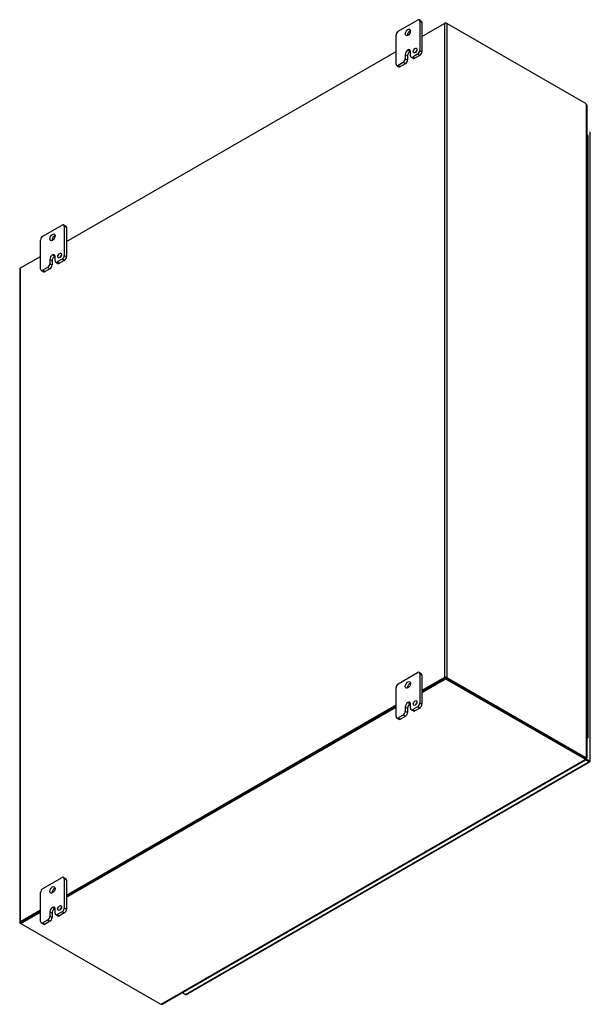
# Model space of a CAD drawing. Header units: inches. Extents: x 18 to 235, y 8 to 157.
# Tile 9 of 9: x 211 to 235, y 115 to 157. Entities that reach past the tile are written whole.
import ezdxf

# ---------------------------------------------------------------- set-up
doc = ezdxf.new("R2010")
doc.units = ezdxf.units.IN
doc.header["$MEASUREMENT"] = 0
for name, color, linetype in [('COM48463', 7, 'CONTINUOUS'), ('COM70236-3', 7, 'CONTINUOUS'), ('COM71782-4', 7, 'CONTINUOUS'), ('FET07710', 7, 'CONTINUOUS'), ('HNG10620-44B', 7, 'CONTINUOUS'), ('HNG10620-44C', 7, 'CONTINUOUS'), ('HNG10620-44P', 7, 'CONTINUOUS')]:
    doc.layers.add(name, color=color, linetype=linetype)

msp = doc.modelspace()

# ---------------------------------------------------------------- linework, layer by layer
at = {"layer": 'COM48463', "color": 7}
for p, q in [((227.728, 155.825), (228.665, 156.366)), ((228.665, 156.366), (228.665, 129.014)), ((228.772, 156.366), (228.772, 129.014)), ((234.546, 153.032), (228.772, 156.366)), ((212.879, 147.252), (226.646, 155.2)), ((234.605, 125.663), (234.605, 152.981)), ((234.627, 125.65), (234.627, 152.933)), ((210.953, 146.14), (211.797, 146.627)), ((210.931, 146.109), (210.931, 118.757)), ((210.953, 118.788), (210.953, 146.14)), ((228.665, 129.014), (227.728, 128.473)), ((228.701, 128.993), (227.728, 128.432)), ((228.736, 128.993), (234.511, 125.659)), ((228.772, 129.014), (234.546, 125.68)), ((226.646, 127.848), (212.879, 119.9)), ((226.646, 127.807), (212.879, 119.859)), ((234.546, 125.68), (234.511, 125.659)), ((234.569, 125.643), (234.605, 125.663)), ((234.595, 125.65), (234.605, 125.645)), ((234.605, 125.645), (234.595, 125.65)), ((234.603, 125.65), (234.625, 125.648)), ((211.797, 119.275), (210.953, 118.788)), ((211.797, 119.234), (210.988, 118.767)), ((210.971, 118.716), (210.953, 118.726))]:
    msp.add_line(p, q, dxfattribs=at)
for centre, radius, start, end in [((234.562, 152.932), 0.0653, 0.3232, 48.8002), ((234.6, 125.582), 0.0683, 87.6094, 112.6532), ((234.609, 125.688), 0.0433, 264.0996, 291.6339)]:
    msp.add_arc(centre, radius, start, end, dxfattribs=at)
for centre, major_axis, start_param, end_param in [((228.718, 156.335), (-0.0756, 0), 3.926991, 5.497787), ((234.546, 152.889), (-0.088, 0.152), 5.006396, 5.497787), ((211.006, 146.109), (0.0756, 0), 2.356194, 3.141593), ((228.718, 128.983), (0.0756, 0), 0.785398, 2.356194), ((234.511, 125.802), (0.088, -0.152), 5.497787, 5.989178), ((234.546, 125.823), (0.088, -0.152), 5.497787, 5.989178), ((211.006, 118.757), (0.0756, 0), 2.356194, 3.926991)]:
    msp.add_ellipse(centre, major_axis=major_axis, ratio=0.57735, start_param=start_param, end_param=end_param, dxfattribs=at)
msp.add_open_spline([(234.605, 125.663), (234.606, 125.663), (234.608, 125.662), (234.611, 125.662), (234.613, 125.661), (234.616, 125.66), (234.618, 125.659), (234.62, 125.658), (234.622, 125.657), (234.623, 125.656), (234.625, 125.654), (234.626, 125.652), (234.627, 125.65), (234.627, 125.649), (234.625, 125.648), (234.625, 125.648)], degree=3, knots=[0, 0, 0, 0, 0.058839, 0.117335, 0.175479, 0.233264, 0.290679, 0.347718, 0.404373, 0.460635, 0.516498, 0.640635, 0.762642, 0.882451, 1, 1, 1, 1], dxfattribs=at)
at = {"layer": 'COM70236-3', "color": 7}
for p, q in [((228.718, 156.397), (228.665, 156.366)), ((228.718, 156.379), (228.718, 156.397)), ((228.718, 156.397), (228.772, 156.366)), ((227.728, 128.432), (228.718, 129.004)), ((227.728, 128.391), (228.718, 128.962)), ((228.718, 129.004), (228.718, 128.962)), ((228.718, 129.004), (234.511, 125.659)), ((228.718, 128.962), (234.511, 125.618)), ((212.879, 119.859), (226.646, 127.807)), ((212.879, 119.818), (226.646, 127.766)), ((234.511, 125.659), (234.511, 125.618)), ((234.554, 125.617), (234.554, 125.576)), ((216.836, 115.346), (234.554, 125.576)), ((216.889, 115.352), (234.577, 125.563)), ((234.57, 125.585), (234.561, 125.591)), ((234.561, 125.591), (234.57, 125.585)), ((234.565, 125.584), (234.578, 125.566)), ((210.971, 118.757), (211.797, 119.234)), ((210.971, 118.716), (211.797, 119.193)), ((210.971, 118.757), (210.971, 118.716)), ((210.971, 118.716), (216.763, 115.372))]:
    msp.add_line(p, q, dxfattribs=at)
for centre, radius, start, end in [((234.622, 125.621), 0.0683, 187.3468, 212.3906), ((234.536, 125.561), 0.0421, 7.9737, 36.2928), ((216.857, 115.408), 0.0656, 251.3676, 299.5813)]:
    msp.add_arc(centre, radius, start, end, dxfattribs=at)
for centre, major_axis, start_param, end_param in [((234.387, 125.588), (0.175, 0), 0.294007, 0.785398), ((234.387, 125.547), (0.175, 0), 0.294007, 0.785398), ((216.886, 115.443), (-0.175, 0), 0.785398, 1.276789)]:
    msp.add_ellipse(centre, major_axis=major_axis, ratio=0.57735, start_param=start_param, end_param=end_param, dxfattribs=at)
msp.add_open_spline([(234.554, 125.576), (234.558, 125.572), (234.561, 125.57), (234.567, 125.565), (234.57, 125.564), (234.574, 125.563), (234.575, 125.563), (234.578, 125.564), (234.578, 125.565), (234.578, 125.566)], degree=3, knots=[0, 0, 0, 0, 0.25, 0.25, 0.5, 0.5, 0.75, 0.75, 1, 1, 1, 1], dxfattribs=at)
at = {"layer": 'COM71782-4', "color": 7}
for p, q in [((234.762, 125.515), (234.762, 151.841)), ((234.555, 125.612), (234.704, 125.525)), ((234.704, 125.525), (234.555, 125.611)), ((217.853, 115.755), (234.704, 125.484)), ((217.891, 115.751), (234.742, 125.48)), ((234.704, 125.484), (234.571, 125.561)), ((234.704, 125.525), (234.704, 125.525)), ((234.704, 125.525), (234.704, 125.525)), ((234.704, 125.525), (234.74, 125.505)), ((234.754, 125.496), (234.704, 125.525)), ((234.754, 125.496), (234.704, 125.525)), ((217.721, 115.832), (217.853, 115.755))]:
    msp.add_line(p, q, dxfattribs=at)
for centre, major_axis, ratio, start_param, end_param in [((234.686, 125.535), (-0.0252, 0.0145), 0.000948, 2.356741, 3.927537), ((234.686, 125.535), (-0.0252, 0.0146), 0.000948, 2.355648, 3.926445), ((234.704, 125.546), (-0.0378, 0.0655), 0.57735, 2.356194, 3.587154), ((234.686, 125.535), (0.0756, -0.0436), 0.000948, -0.784852, -0.445015), ((234.686, 125.535), (0.0755, -0.0437), 0.000948, 0.445015, 0.784852), ((234.686, 125.515), (-0.0756, 0), 0.57735, 2.696031, 3.141593), ((217.853, 115.817), (-0.0378, 0.0655), 0.57735, 2.356194, 3.141593)]:
    msp.add_ellipse(centre, major_axis=major_axis, ratio=ratio, start_param=start_param, end_param=end_param, dxfattribs=at)
at = {"layer": 'FET07710', "color": 7}
for p, q in [((226.739, 156.045), (227.543, 156.509)), ((227.701, 156.462), (227.609, 156.516)), ((227.636, 156.456), (227.636, 155.241)), ((227.728, 156.402), (227.636, 156.456)), ((227.728, 156.402), (227.728, 155.188)), ((226.646, 154.67), (226.646, 155.884)), ((227.033, 155.072), (227.033, 154.893)), ((227.033, 155.072), (227.126, 155.018)), ((227.033, 154.893), (227.126, 154.84)), ((227.126, 155.018), (227.126, 154.84)), ((227.141, 155.259), (227.141, 155.258)), ((227.141, 155.259), (227.234, 155.205)), ((227.141, 155.258), (227.233, 155.205)), ((227.234, 155.205), (227.233, 155.205)), ((227.249, 155.018), (227.249, 155.196)), ((227.276, 154.958), (227.369, 154.904)), ((227.543, 155.08), (227.342, 154.964)), ((227.342, 154.964), (227.434, 154.911)), ((227.636, 155.027), (227.434, 154.911)), ((227.636, 155.027), (227.543, 155.08)), ((227.636, 155.241), (227.728, 155.188)), ((226.673, 154.609), (226.766, 154.556)), ((226.94, 154.732), (226.739, 154.616)), ((226.739, 154.616), (226.831, 154.562)), ((227.033, 154.679), (226.831, 154.562)), ((227.033, 154.679), (226.94, 154.732)), ((211.889, 147.472), (212.694, 147.936)), ((212.852, 147.889), (212.759, 147.942)), ((212.787, 147.882), (212.787, 146.668)), ((212.879, 147.829), (212.787, 147.882)), ((212.879, 147.829), (212.879, 146.614)), ((211.797, 146.096), (211.797, 147.311)), ((212.292, 146.685), (212.292, 146.685)), ((212.292, 146.685), (212.384, 146.632)), ((212.292, 146.685), (212.384, 146.632)), ((212.384, 146.632), (212.384, 146.632)), ((212.4, 146.445), (212.4, 146.623)), ((212.787, 146.668), (212.879, 146.614)), ((212.184, 146.498), (212.184, 146.32)), ((212.184, 146.498), (212.276, 146.445)), ((212.184, 146.32), (212.276, 146.266)), ((212.276, 146.445), (212.276, 146.266)), ((212.427, 146.384), (212.52, 146.331)), ((212.694, 146.507), (212.493, 146.391)), ((212.493, 146.391), (212.585, 146.337)), ((212.786, 146.454), (212.585, 146.337)), ((212.786, 146.454), (212.694, 146.507)), ((211.824, 146.036), (211.916, 145.983)), ((212.091, 146.159), (211.889, 146.043)), ((211.889, 146.043), (211.982, 145.989)), ((212.183, 146.106), (211.982, 145.989)), ((212.183, 146.106), (212.091, 146.159)), ((226.739, 128.753), (227.543, 129.218)), ((227.701, 129.171), (227.609, 129.224)), ((227.636, 129.164), (227.636, 127.95)), ((227.728, 129.111), (227.636, 129.164)), ((227.728, 129.111), (227.728, 127.896)), ((226.646, 127.378), (226.646, 128.593)), ((227.033, 127.78), (227.033, 127.602)), ((227.033, 127.78), (227.126, 127.727)), ((227.126, 127.727), (227.126, 127.548)), ((227.141, 127.967), (227.141, 127.967)), ((227.141, 127.967), (227.234, 127.914)), ((227.141, 127.967), (227.233, 127.914)), ((227.234, 127.914), (227.233, 127.914)), ((227.249, 127.726), (227.249, 127.905)), ((227.543, 127.789), (227.342, 127.673)), ((227.342, 127.673), (227.434, 127.619)), ((227.636, 127.735), (227.434, 127.619)), ((227.636, 127.735), (227.543, 127.789)), ((227.636, 127.95), (227.728, 127.896)), ((226.673, 127.318), (226.766, 127.265)), ((226.94, 127.441), (226.739, 127.325)), ((226.739, 127.325), (226.831, 127.271)), ((227.033, 127.387), (226.831, 127.271)), ((227.033, 127.387), (226.94, 127.441)), ((227.033, 127.602), (227.126, 127.548)), ((227.276, 127.666), (227.369, 127.613)), ((211.889, 120.18), (212.694, 120.645)), ((212.852, 120.598), (212.759, 120.651)), ((212.787, 120.591), (212.787, 119.376)), ((212.879, 120.538), (212.787, 120.591)), ((212.879, 120.538), (212.879, 119.323)), ((211.797, 118.805), (211.797, 120.019)), ((212.184, 119.207), (212.184, 119.028)), ((212.184, 119.207), (212.276, 119.154)), ((212.184, 119.028), (212.276, 118.975)), ((212.276, 119.154), (212.276, 118.975)), ((212.292, 119.394), (212.292, 119.394)), ((212.292, 119.394), (212.384, 119.341)), ((212.292, 119.394), (212.384, 119.34)), ((212.384, 119.341), (212.384, 119.34)), ((212.4, 119.153), (212.4, 119.332)), ((212.427, 119.093), (212.52, 119.04)), ((212.694, 119.216), (212.493, 119.1)), ((212.493, 119.1), (212.585, 119.046)), ((212.786, 119.162), (212.585, 119.046)), ((212.786, 119.162), (212.694, 119.216)), ((212.787, 119.376), (212.879, 119.323)), ((211.824, 118.745), (211.916, 118.691)), ((212.091, 118.868), (211.889, 118.751)), ((211.889, 118.751), (211.982, 118.698)), ((212.183, 118.814), (211.982, 118.698)), ((212.183, 118.814), (212.091, 118.868))]:
    msp.add_line(p, q, dxfattribs=at)
for centre, major_axis, start_param, end_param in [((227.543, 156.402), (-0.066, -0.114), 2.356194, 3.926991), ((227.636, 156.349), (-0.066, -0.114), 2.356194, 3.141593), ((226.739, 155.938), (0.066, 0.114), 0.785398, 2.356194), ((227.233, 155.938), (0.077, 0.133), 0.649107, 2.492486), ((227.141, 155.134), (-0.076, -0.132), 2.356194, 3.926991), ((227.535, 155.183), (0.0547, 0.0947), 1.008936, 2.132657), ((226.94, 154.839), (-0.066, -0.114), 0.785398, 2.356194), ((227.141, 155.134), (0.076, 0.132), 0.785398, 2.356194), ((227.233, 155.08), (0.076, 0.132), 0.785398, 2.356194), ((227.234, 155.081), (-0.076, -0.132), 3.793313, 3.926991), ((227.342, 155.071), (0.066, 0.114), 2.356194, 3.926991), ((227.434, 155.018), (0.066, 0.114), 3.141593, 3.926991), ((227.543, 155.187), (-0.066, -0.114), 0.785398, 2.356194), ((227.636, 155.134), (0.066, 0.114), 3.926991, 5.497787), ((226.739, 154.723), (0.066, 0.114), 2.356194, 3.926991), ((226.831, 154.67), (0.066, 0.114), 3.141593, 3.926991), ((227.033, 154.786), (0.066, 0.114), 3.926991, 5.497787), ((212.694, 147.829), (-0.066, -0.114), 2.356194, 3.926991), ((212.786, 147.775), (-0.066, -0.114), 2.356194, 3.141593), ((211.889, 147.364), (0.066, 0.114), 0.785398, 2.356194), ((212.384, 147.365), (0.077, 0.133), 0.649107, 2.492486), ((212.292, 146.561), (0.076, 0.132), 0.785398, 2.356194), ((212.384, 146.507), (0.076, 0.132), 0.785398, 2.356194), ((212.292, 146.561), (-0.076, -0.132), 2.356194, 3.926991), ((212.384, 146.507), (-0.076, -0.132), 3.793313, 3.926991), ((212.686, 146.61), (0.0547, 0.0947), 1.008936, 2.132657), ((212.694, 146.614), (-0.066, -0.114), 0.785398, 2.356194), ((212.786, 146.561), (0.066, 0.114), 3.926991, 5.497787), ((212.091, 146.266), (-0.066, -0.114), 0.785398, 2.356194), ((212.183, 146.213), (0.066, 0.114), 3.926991, 5.497787), ((212.493, 146.498), (0.066, 0.114), 2.356194, 3.926991), ((212.585, 146.445), (0.066, 0.114), 3.141593, 3.926991), ((211.889, 146.15), (0.066, 0.114), 2.356194, 3.926991), ((211.982, 146.096), (0.066, 0.114), 3.141593, 3.926991), ((227.543, 129.111), (-0.066, -0.114), 2.356194, 3.926991), ((227.636, 129.057), (-0.066, -0.114), 2.356194, 3.141593), ((226.739, 128.646), (0.066, 0.114), 0.785398, 2.356194), ((227.233, 128.646), (0.077, 0.133), 0.649107, 2.492486), ((227.141, 127.842), (0.076, 0.132), 0.785398, 2.356194), ((227.233, 127.789), (0.076, 0.132), 0.785398, 2.356194), ((227.141, 127.843), (-0.076, -0.132), 2.356194, 3.926991), ((227.234, 127.789), (-0.076, -0.132), 3.793313, 3.926991), ((227.342, 127.78), (0.066, 0.114), 2.356194, 3.926991), ((227.535, 127.892), (0.0547, 0.0947), 1.008936, 2.132657), ((227.543, 127.896), (-0.066, -0.114), 0.785398, 2.356194), ((227.636, 127.843), (0.066, 0.114), 3.926991, 5.497787), ((226.739, 127.432), (0.066, 0.114), 2.356194, 3.926991), ((226.831, 127.378), (0.066, 0.114), 3.141593, 3.926991), ((226.94, 127.548), (-0.066, -0.114), 0.785398, 2.356194), ((227.033, 127.495), (0.066, 0.114), 3.926991, 5.497787), ((227.434, 127.726), (0.066, 0.114), 3.141593, 3.926991), ((212.694, 120.537), (-0.066, -0.114), 2.356194, 3.926991), ((212.786, 120.484), (-0.066, -0.114), 2.356194, 3.141593), ((211.889, 120.073), (0.066, 0.114), 0.785398, 2.356194), ((212.384, 120.073), (0.077, 0.133), 0.649107, 2.492486), ((212.091, 118.975), (-0.066, -0.114), 0.785398, 2.356194), ((212.292, 119.269), (0.076, 0.132), 0.785398, 2.356194), ((212.384, 119.216), (0.076, 0.132), 0.785398, 2.356194), ((212.292, 119.269), (-0.076, -0.132), 2.356194, 3.926991), ((212.384, 119.216), (-0.076, -0.132), 3.793313, 3.926991), ((212.493, 119.207), (0.066, 0.114), 2.356194, 3.926991), ((212.585, 119.153), (0.066, 0.114), 3.141593, 3.926991), ((212.686, 119.319), (0.0547, 0.0947), 1.008936, 2.132657), ((212.694, 119.323), (-0.066, -0.114), 0.785398, 2.356194), ((212.786, 119.269), (0.066, 0.114), 3.926991, 5.497787), ((211.889, 118.858), (0.066, 0.114), 2.356194, 3.926991), ((211.982, 118.805), (0.066, 0.114), 3.141593, 3.926991), ((212.183, 118.921), (0.066, 0.114), 3.926991, 5.497787)]:
    msp.add_ellipse(centre, major_axis=major_axis, ratio=0.57735, start_param=start_param, end_param=end_param, dxfattribs=at)
for centre, major_axis in [((227.141, 155.991), (0.077, 0.133)), ((227.442, 155.237), (0.0547, 0.0947)), ((212.292, 147.418), (0.077, 0.133)), ((212.593, 146.663), (0.0547, 0.0947)), ((227.141, 128.7), (0.077, 0.133)), ((227.442, 127.945), (0.0547, 0.0947)), ((212.292, 120.127), (0.077, 0.133)), ((212.593, 119.372), (0.0547, 0.0947))]:
    msp.add_ellipse(centre, major_axis=major_axis, ratio=0.57735, dxfattribs=at)
at = {"layer": 'HNG10620-44B', "color": 7}
for p, q in [((234.678, 150.522), (234.678, 151.094)), ((234.678, 149.379), (234.678, 149.951)), ((234.678, 148.236), (234.678, 148.808)), ((234.678, 147.093), (234.678, 147.665)), ((234.678, 145.95), (234.678, 146.521)), ((234.678, 144.807), (234.678, 145.378)), ((234.678, 143.664), (234.678, 144.235)), ((234.678, 142.521), (234.678, 143.092)), ((234.678, 141.378), (234.678, 141.949)), ((234.678, 140.234), (234.678, 140.806)), ((234.678, 139.091), (234.678, 139.663)), ((234.678, 137.948), (234.678, 138.52)), ((234.678, 136.805), (234.678, 137.377)), ((234.678, 135.662), (234.678, 136.234)), ((234.678, 134.519), (234.678, 135.091)), ((234.678, 133.376), (234.678, 133.947)), ((234.678, 132.233), (234.678, 132.804)), ((234.678, 131.09), (234.678, 131.661)), ((234.678, 129.947), (234.678, 130.518)), ((234.678, 128.803), (234.678, 129.375)), ((234.678, 127.66), (234.678, 128.232)), ((234.678, 126.517), (234.678, 127.089))]:
    msp.add_line(p, q, dxfattribs=at)
for centre, major_axis, start_param, end_param in [((234.57, 151.094), (-0.108, 0), 3.141593, 4.157881), ((234.57, 150.522), (-0.108, 0), 3.141593, 4.157881), ((234.57, 149.951), (-0.108, 0), 3.141593, 4.157881), ((234.57, 149.379), (-0.108, 0), 3.141593, 4.157881), ((234.57, 148.808), (-0.108, 0), 3.141593, 4.157881), ((234.57, 148.236), (-0.108, 0), 3.141593, 4.157881), ((234.57, 147.665), (-0.108, 0), 3.141593, 4.157881), ((234.57, 147.093), (-0.108, 0), 3.141593, 4.157881), ((234.57, 146.521), (-0.108, 0), 3.141593, 4.157881), ((234.57, 145.95), (-0.108, 0), 3.141593, 4.157881), ((234.57, 145.378), (-0.108, 0), 3.141593, 4.157881), ((234.57, 144.807), (-0.108, 0), 3.141593, 4.157881), ((234.57, 144.235), (-0.108, 0), 3.141593, 4.157881), ((234.57, 143.664), (-0.108, 0), 3.141593, 4.157881), ((234.57, 143.092), (-0.108, 0), 3.141593, 4.157881), ((234.57, 142.521), (-0.108, 0), 3.141593, 4.157881), ((234.57, 141.949), (-0.108, 0), 3.141593, 4.157881), ((234.57, 141.378), (-0.108, 0), 3.141593, 4.157881), ((234.57, 140.806), (-0.108, 0), 3.141593, 4.157881), ((234.57, 140.234), (-0.108, 0), 3.141593, 4.157881), ((234.57, 139.663), (-0.108, 0), 3.141593, 4.157881), ((234.57, 139.091), (-0.108, 0), 3.141593, 4.157881), ((234.57, 138.52), (-0.108, 0), 3.141593, 4.157881), ((234.57, 137.948), (-0.108, 0), 3.141593, 4.157881), ((234.57, 137.377), (-0.108, 0), 3.141593, 4.157881), ((234.57, 136.805), (-0.108, 0), 3.141593, 4.157881), ((234.57, 136.234), (-0.108, 0), 3.141593, 4.157881), ((234.57, 135.662), (-0.108, 0), 3.141593, 4.157881), ((234.57, 135.091), (-0.108, 0), 3.141593, 4.157881), ((234.57, 134.519), (-0.108, 0), 3.141593, 4.157881), ((234.57, 133.947), (-0.108, 0), 3.141593, 4.157881), ((234.57, 133.376), (-0.108, 0), 3.141593, 4.157881), ((234.57, 132.804), (-0.108, 0), 3.141593, 4.157881), ((234.57, 132.233), (-0.108, 0), 3.141593, 4.157881), ((234.57, 131.661), (-0.108, 0), 3.141593, 4.157881), ((234.57, 131.09), (-0.108, 0), 3.141593, 4.157881), ((234.57, 130.518), (-0.108, 0), 3.141593, 4.157881), ((234.57, 129.947), (-0.108, 0), 3.141593, 4.157881), ((234.57, 129.375), (-0.108, 0), 3.141593, 4.157881), ((234.57, 128.803), (-0.108, 0), 3.141593, 4.157881), ((234.57, 128.232), (-0.108, 0), 3.141593, 4.157881), ((234.57, 127.66), (-0.108, 0), 3.141593, 4.157881), ((234.57, 127.089), (-0.108, 0), 3.141593, 4.157881), ((234.57, 126.517), (-0.108, 0), 2.125304, 4.157881), ((234.57, 126.517), (-0.0656, 0), 2.612966, 3.670219)]:
    msp.add_ellipse(centre, major_axis=major_axis, ratio=0.57735, start_param=start_param, end_param=end_param, dxfattribs=at)
at = {"layer": 'HNG10620-44C', "color": 7}
for p, q in [((234.678, 151.094), (234.678, 151.665)), ((234.678, 149.951), (234.678, 150.522)), ((234.678, 148.808), (234.678, 149.379)), ((234.678, 147.665), (234.678, 148.236)), ((234.678, 146.521), (234.678, 147.093)), ((234.678, 145.378), (234.678, 145.95)), ((234.678, 144.235), (234.678, 144.807)), ((234.678, 143.092), (234.678, 143.664)), ((234.678, 141.949), (234.678, 142.521)), ((234.678, 140.806), (234.678, 141.378)), ((234.678, 139.663), (234.678, 140.234)), ((234.678, 138.52), (234.678, 139.091)), ((234.678, 137.377), (234.678, 137.948)), ((234.678, 136.234), (234.678, 136.805)), ((234.678, 135.091), (234.678, 135.662)), ((234.678, 133.947), (234.678, 134.519)), ((234.678, 132.804), (234.678, 133.376)), ((234.678, 131.661), (234.678, 132.233)), ((234.678, 130.518), (234.678, 131.09)), ((234.678, 129.375), (234.678, 129.947)), ((234.678, 128.232), (234.678, 128.803)), ((234.678, 127.089), (234.678, 127.66))]:
    msp.add_line(p, q, dxfattribs=at)
for centre in [(234.57, 151.665), (234.57, 151.094), (234.57, 150.522), (234.57, 149.951), (234.57, 149.379), (234.57, 148.808), (234.57, 148.236), (234.57, 147.665), (234.57, 147.093), (234.57, 146.521), (234.57, 145.95), (234.57, 145.378), (234.57, 144.807), (234.57, 144.235), (234.57, 143.664), (234.57, 143.092), (234.57, 142.521), (234.57, 141.949), (234.57, 141.378), (234.57, 140.806), (234.57, 140.234), (234.57, 139.663), (234.57, 139.091), (234.57, 138.52), (234.57, 137.948), (234.57, 137.377), (234.57, 136.805), (234.57, 136.234), (234.57, 135.662), (234.57, 135.091), (234.57, 134.519), (234.57, 133.947), (234.57, 133.376), (234.57, 132.804), (234.57, 132.233), (234.57, 131.661), (234.57, 131.09), (234.57, 130.518), (234.57, 129.947), (234.57, 129.375), (234.57, 128.803), (234.57, 128.232), (234.57, 127.66), (234.57, 127.089)]:
    msp.add_ellipse(centre, major_axis=(0.108, 0), ratio=0.57735, start_param=0, end_param=1.016289, dxfattribs=at)
at = {"layer": 'HNG10620-44P', "color": 7}
for start_param, end_param in [(0, 0.528627), (5.754558, 6.283185)]:
    msp.add_ellipse((234.57, 126.517), major_axis=(0.0656, 0), ratio=0.57735, start_param=start_param, end_param=end_param, dxfattribs=at)

doc.saveas('drawing.dxf')
